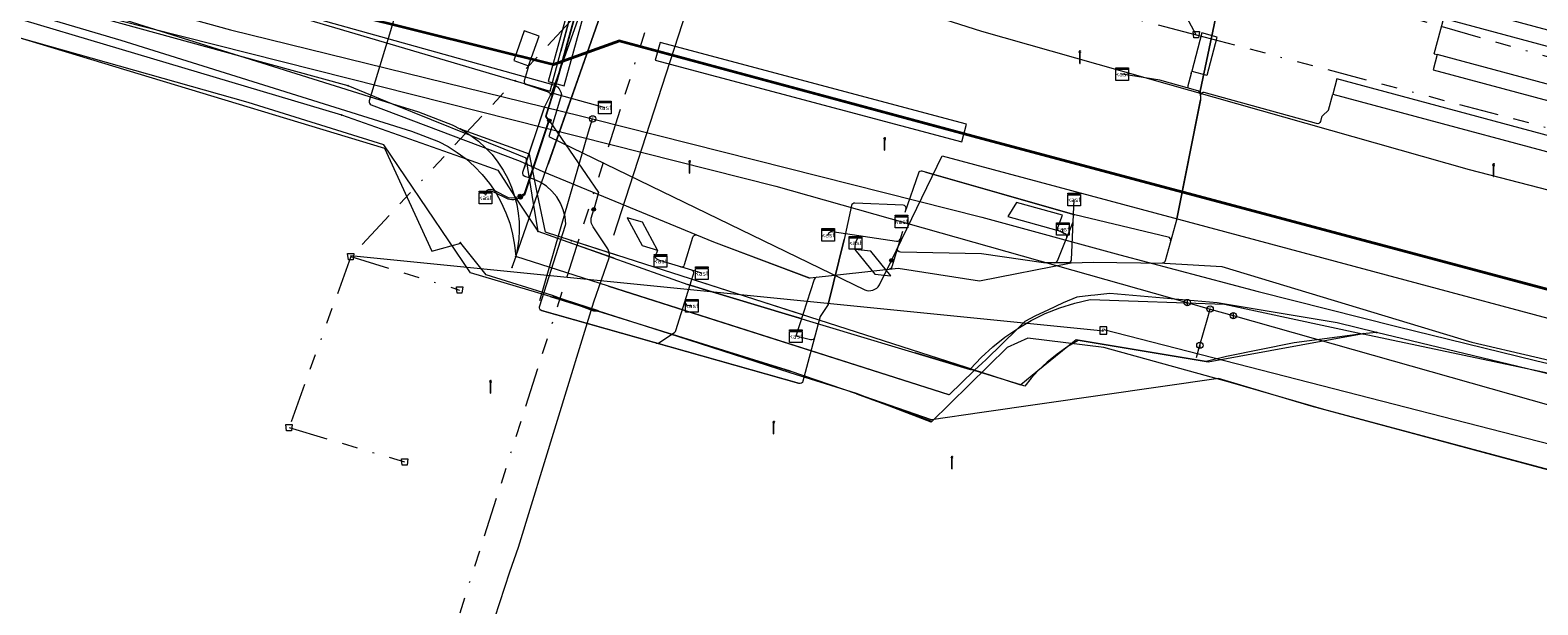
# Model space of a CAD drawing. Header units: metres. Extents: x 151922 to 154458, y 463415 to 464223.
# Tile 94 of 164: x 153440 to 153535, y 463920 to 463956. Entities that reach past the tile are written whole.
import ezdxf
from ezdxf.enums import TextEntityAlignment as Align
from ezdxf.lldxf.tags import DXFTag

# ---------------------------------------------------------------- set-up
doc = ezdxf.new("R2010")
doc.units = ezdxf.units.M
doc.linetypes.add('RI-OVERIG-SO', pattern=[17, 5, -2, 2, -2, 0, -2, 2, -2])
doc.layers.get('0').update_dxf_attribs({"lineweight": 9})
for name, color, linetype, lineweight in [('B-PV-KL-DATA_HULPSTUK-S', 90, 'Continuous', 9), ('B-PV-KL-DATA_KABELBED-G', 90, 'Continuous', 9), ('B-PV-KL-DATA_MANTELBUIS-G', 90, 'Continuous', 9), ('B-PV-KL-ET_HS-G', 10, 'KL-HS-SO', 9), ('B-PV-KL-ET_HS_MANTELBUIS-G', 10, 'Continuous', 9), ('B-PV-KL-ET_LS-G', 190, 'KL-LS-SO', 9), ('B-PV-KL-ET_LS-S', 190, 'Continuous', 9), ('B-PV-KL-ET_LS_HULPSTUK-S', 190, 'Continuous', 9), ('B-PV-KL-ET_LS_KABELBED-G', 190, 'Continuous', 9), ('B-PV-KL-ET_LS_MANTELBUIS-G', 190, 'Continuous', 9), ('B-PV-KL-ET_MS-G', 130, 'KL-MS-SO', 9), ('B-PV-KL-ET_MS_HULPSTUK-S', 130, 'Continuous', 9), ('B-PV-KL-GAS_HD-G', 30, 'KL-GAS_HD-SO', 9), ('B-PV-KL-GAS_HD_HULPSTUK-S', 30, 'Continuous', 9), ('B-PV-KL-GAS_LD-G', 50, 'KL-GAS_LD-SO', 9), ('B-PV-KL-GAS_LD_HULPSTUK-S', 50, 'Continuous', 9), ('B-PV-KL-WATER-G', 170, 'KL-WATER-SO', 9), ('B-PV-RI-OVERIG_RIOOLPUT_INSPECTIE-S', 10, 'Continuous', 9), ('B-PV-RI-VRIJVERVAL-G', 210, 'RI-OVERIG-SO', 9), ('B-PV-RI-VRIJVERVAL_HULPSTUK-S', 210, 'Continuous', 9)]:
    doc.layers.add(name, color=color, linetype=linetype, lineweight=lineweight)
doc.styles.add('NLCS-ISO', font='txt')
doc.styles.get("Standard").update_dxf_attribs({"font": 'arial.ttf'})
tags = doc.linetypes.add('KL-GAS_HD-SO', pattern='A,4,-1,[69,NLCS.SHX,S=0.5,R=0,X=0,Y=0],-1,4,-1,["H",Standard,S=1,R=0,X=0,Y=-0.5],-2', length=13).pattern_tags.tags
tags[18] = DXFTag(74, 10)
tags = doc.linetypes.add('KL-GAS_LD-SO', pattern='A,4,-1,[69,NLCS.SHX,S=0.5,R=0,X=0,Y=0],-1,4,-1,["L",Standard,S=1,R=0,X=0.25,Y=-0.5],-2', length=13).pattern_tags.tags
tags[18] = DXFTag(74, 10)
tags = doc.linetypes.add('KL-HS-SO', pattern='A,4,-1,[103,NLCS.SHX,S=0.75,R=0,X=0,Y=0],-1,4,-1,["H",Standard,S=1,R=0,X=0,Y=-0.5],-2', length=13).pattern_tags.tags
tags[18] = DXFTag(74, 10)
tags = doc.linetypes.add('KL-LS-SO', pattern='A,4,-1,[103,NLCS.SHX,S=0.75,R=0,X=0,Y=0],-1,4,-1,["L",Standard,S=1,R=0,X=0,Y=-0.5],-2', length=13).pattern_tags.tags
tags[18] = DXFTag(74, 10)
tags = doc.linetypes.add('KL-MS-SO', pattern='A,4,-1,[103,NLCS.SHX,S=0.75,R=0,X=0,Y=0],-1,4,-1,["M",Standard,S=1,R=0,X=0,Y=-0.5],-2', length=13).pattern_tags.tags
tags[18] = DXFTag(74, 10)
doc.linetypes.add('KL-WATER-SO', pattern='A,7,-0.5,[168,NLCS.SHX,S=0.75,R=0,X=0.75,Y=0],-2', length=9.5)

# ---------------------------------------------------------------- blocks, each defined once
blk = doc.blocks.new('SKL-WTB_HULP_MOF-SO')
at = {"linetype": 'ByBlock', "lineweight": 18}
h = blk.add_hatch(color=0, dxfattribs=at)
h.dxf.hatch_style = 1
h.paths.add_polyline_path([(-0.5625, 0, 1), (0.5625, 0, 1)])
at = {"color": 0, "linetype": 'ByBlock', "lineweight": 18}
blk.add_circle((0, 0), 0.5625, dxfattribs=at)
at = {"color": 0, "linetype": 'ByBlock', "lineweight": 18, "style": 'NLCS-ISO', "flags": 1}
for tag, p in [('TYPE', (1.5, 0)), ('OMSCHRIJVING', (1.5, -3)), ('LABEL', (1.5, -1.5))]:
    blk.add_attdef(tag, p, '', height=1, dxfattribs=at)
blk = doc.blocks.new('SKL-WTB_HULP_T STUK-SO')
at = {"color": 0, "linetype": 'ByBlock', "lineweight": 18}
blk.add_circle((0, 0), 1, dxfattribs=at)
at = {"color": 0, "linetype": 'ByBlock', "lineweight": -2, "style": 'NLCS-ISO'}
blk.add_text('T', height=1, dxfattribs=at).set_placement((0, 0), align=Align.MIDDLE_CENTER)
at = {"color": 0, "linetype": 'ByBlock', "lineweight": 18, "style": 'NLCS-ISO', "flags": 1}
for tag, p in [('TYPE', (1.5, 0)), ('OMSCHRIJVING', (1.5, -3)), ('LABEL', (1.5, -1.5))]:
    blk.add_attdef(tag, p, '', height=1, dxfattribs=at)
blk = doc.blocks.new('SKL-WTB_HULP_KAST-SO')
at = {"color": 0, "linetype": 'ByBlock', "lineweight": 18}
for points in [[(-2, 2), (2, 2), (2, 1.68), (-2, 1.68)], [(-2, 1.52), (2, 1.52), (2, -2), (-2, -2)]]:
    blk.add_lwpolyline(points, close=True, dxfattribs=at)
at = {"color": 0, "linetype": 'ByBlock', "lineweight": 18, "style": 'NLCS-ISO'}
blk.add_text('kast', height=1.5, dxfattribs=at).set_placement((0, 0), align=Align.MIDDLE_CENTER)
at = {"color": 0, "linetype": 'ByBlock', "lineweight": 18, "style": 'NLCS-ISO', "flags": 1}
for tag, p in [('TYPE', (2.5, 0)), ('OMSCHRIJVING', (2.5, -3)), ('LABEL', (2.5, -1.5))]:
    blk.add_attdef(tag, p, '', height=1, dxfattribs=at)
blk = doc.blocks.new('SKL-WTB_HULP_AFSLUITER-SO')
at = {"color": 0, "linetype": 'ByBlock', "lineweight": 18}
blk.add_lwpolyline([(0, 0.8), (0, -0.8)], dxfattribs=at)
blk.add_circle((0, 0), 1, dxfattribs=at)
at = {"color": 0, "linetype": 'ByBlock', "lineweight": 18, "style": 'NLCS-ISO', "flags": 1}
for tag, p in [('TYPE', (1.5, 0)), ('OMSCHRIJVING', (1.5, -3)), ('LABEL', (1.5, -1.5))]:
    blk.add_attdef(tag, p, '', height=1, dxfattribs=at)
blk = doc.blocks.new('SKL-WTB_HULP_OVERIG-SO')
at = {"color": 0, "linetype": 'ByBlock', "lineweight": 18}
for points in [[(-0.14, 0.14), (0.14, -0.14)], [(0.14, 0.14), (-0.14, -0.14)]]:
    blk.add_lwpolyline(points, dxfattribs=at)
at = {"color": 0, "linetype": 'ByBlock', "lineweight": 18, "style": 'NLCS-ISO', "flags": 1}
for tag, p in [('TYPE', (1.5, 0)), ('OMSCHRIJVING', (1.5, -3)), ('LABEL', (1.5, -1.5))]:
    blk.add_attdef(tag, p, '', height=1, dxfattribs=at)
blk = doc.blocks.new('SRI-HULP_AFVOER_OPVANG-SO')
at = {"color": 0, "linetype": 'ByBlock', "lineweight": 18}
blk.add_lwpolyline([(-0.75, -1), (-1, 1), (1, 1), (0.75, -1)], close=True, dxfattribs=at)
at = {"color": 0, "linetype": 'ByBlock', "lineweight": 18, "style": 'NLCS-ISO', "flags": 1}
for tag, p in [('TYPE', (1.5, 0)), ('OMSCHRIJVING', (1.5, -3)), ('LABEL', (1.5, -1.5))]:
    blk.add_attdef(tag, p, '', height=1, dxfattribs=at)
blk = doc.blocks.new('SKL-ET_LS_MAST-SO')
for p, q in [((-0.05, 2.07), (0.05, 2.07)), ((-0.05, -2), (0.05, -2))]:
    blk.add_line(p, q)
for points in [[(-0.18, 1.76), (-0.22, 1.76), (-0.22, 1.84), (-0.18, 1.84), (-0.18, 1.79)], [(-0.18, 1.49), (-0.22, 1.49), (-0.22, 1.57), (-0.18, 1.57), (-0.18, 1.52)], [(-0.18, 1.79), (-0.05, 1.79)], [(-0.18, 1.76), (-0.05, 1.76)], [(-0.18, 1.52), (-0.05, 1.52)], [(-0.18, 1.49), (-0.05, 1.49)], [(-0.05, -2), (-0.05, 2.07)], [(0.05, -2), (0.05, 2.07)], [(0.18, 1.92), (0.05, 1.92)], [(0.18, 1.89), (0.05, 1.89)], [(0.18, 1.66), (0.05, 1.66)], [(0.18, 1.63), (0.05, 1.63)], [(0.18, 1.39), (0.05, 1.39)], [(0.18, 1.36), (0.05, 1.36)], [(0.18, 1.89), (0.22, 1.89), (0.22, 1.97), (0.18, 1.97), (0.18, 1.92)], [(0.18, 1.63), (0.22, 1.63), (0.22, 1.71), (0.18, 1.71), (0.18, 1.66)], [(0.18, 1.36), (0.22, 1.36), (0.22, 1.44), (0.18, 1.44), (0.18, 1.39)]]:
    blk.add_lwpolyline(points)
blk = doc.blocks.new('SRI-PUT_INSPECTIEPUT_RIOOLPUT-SO')
at = {"color": 0, "linetype": 'ByBlock', "lineweight": 18}
blk.add_lwpolyline([(-1.12, -1.12), (1.12, -1.12), (1.12, 1.12), (-1.12, 1.12)], close=True, dxfattribs=at)
at = {"color": 0, "linetype": 'ByBlock', "lineweight": 18, "style": 'NLCS-ISO'}
blk.add_text('r', height=1.5, dxfattribs=at).set_placement((0, 0.28), align=Align.MIDDLE_CENTER)

msp = doc.modelspace()

# ---------------------------------------------------------------- linework, layer by layer
at = {"layer": 'B-PV-KL-DATA_KABELBED-G', "ltscale": 0.5, "flags": 128}
for points in [[(153258.656, 464006.197), (153263.871, 464003.927), (153281.668, 464000.579), (153362.019, 463979.963), (153398.406, 463967.232), (153413.471, 463963.619), (153462.281, 463948.818), (153465.276, 463942.298), (153467.1, 463942.8)], [(153329.477, 463990.997), (153363.847, 463981.882), (153377.008, 463977.039), (153382.144, 463974.953), (153387.435, 463973.301), (153424.825, 463962.453), (153453.124, 463954.654), (153459.973, 463952.767)], [(153329.124, 463989.642), (153363.492, 463980.631), (153370.145, 463978.428), (153376.675, 463975.885), (153381.773, 463973.65), (153387.009, 463971.758), (153392.147, 463970.338), (153424.517, 463961.396), (153459.572, 463950.91)], [(153365.888, 463981.853), (153418.461, 463968.579), (153432.221, 463964.569), (153446.761, 463960.237), (153457.839, 463956.808), (153472.742, 463952.422), (153480.754, 463982.381), (153480.947, 463983.105)], [(153365.888, 463981.853), (153370.045, 463980.166), (153375.692, 463977.873), (153381.861, 463975.251), (153385.092, 463973.999), (153397.766, 463970.602), (153425.648, 463962.916), (153446.012, 463956.882), (153453.124, 463954.654), (153462.739, 463951.643), (153464.434, 463951.112), (153466.011, 463950.494), (153466.559, 463950.278), (153467.086, 463950.017)], [(153470.572, 463941.961), (153470.573, 463941.964), (153470.576, 463941.972), (153471.422, 463944.388), (153471.704, 463945.192), (153471.953, 463945.903), (153483.22, 463978.058), (153484.661, 463982.172)], [(153480.754, 463982.381), (153473.417, 463954.945)], [(153481.217, 463972.337), (153472.616, 463947.8)], [(153392.241, 463970.737), (153397.425, 463969.348), (153425.291, 463961.666), (153445.633, 463955.638), (153464.002, 463949.885), (153465.688, 463949.224), (153466.3, 463948.906), (153466.884, 463948.539), (153467.436, 463948.126), (153467.969, 463947.655), (153468.462, 463947.14), (153468.909, 463946.587), (153469.309, 463945.998), (153469.658, 463945.377), (153469.954, 463944.73), (153470.195, 463944.06), (153470.379, 463943.373), (153470.505, 463942.672), (153470.573, 463941.964), (153470.573, 463941.961)], [(153530.011, 463930.015), (153520.791, 463932.498), (153514.942, 463934.26), (153500, 463932.097), (153496.822, 463931.638), (153492.092, 463933.284), (153487.899, 463934.71), (153480.805, 463936.92), (153475.742, 463938.509), (153472.746, 463939.433), (153467.724, 463940.922), (153462.242, 463949.013), (153453.672, 463951.701), (153391.875, 463969.178)], [(153459.973, 463952.767), (153462.739, 463951.643), (153467.749, 463949.607), (153469.823, 463948.764), (153471.22, 463948.196), (153471.704, 463945.192), (153471.968, 463943.554)], [(153459.572, 463950.91), (153467.436, 463948.126), (153469.439, 463947.417), (153470.507, 463945.786), (153471.422, 463944.388), (153471.968, 463943.554)], [(153467.086, 463950.017), (153467.423, 463949.821), (153467.749, 463949.607), (153468.226, 463949.243), (153468.671, 463948.841), (153469.081, 463948.402), (153469.452, 463947.931), (153469.783, 463947.43), (153470.07, 463946.903), (153470.312, 463946.354), (153470.507, 463945.786), (153470.643, 463945.252), (153470.738, 463944.709), (153470.79, 463944.16), (153470.801, 463943.608), (153470.768, 463943.058), (153470.693, 463942.511), (153470.576, 463941.972), (153470.573, 463941.961)], [(153474.084, 463942.969), (153472.447, 463943.497), (153471.953, 463945.903), (153471.435, 463948.429), (153467.087, 463950.017)], [(153471.968, 463943.554), (153481.445, 463940.195), (153482.555, 463939.861), (153487.795, 463938.282), (153499.27, 463934.824)], [(153591.3, 463915.1), (153589.9, 463915), (153588.6, 463914.9), (153587.2, 463914.9), (153585.8, 463915), (153551, 463924.4), (153521.6, 463932.3), (153515.7, 463934), (153507.7, 463936.2), (153502.9, 463936.8), (153501.6, 463936.2), (153496.8, 463931.5), (153492.1, 463933.3), (153487.9, 463934.6), (153480.8, 463936.9), (153475.8, 463938.5), (153475.5, 463938.5), (153472.9, 463939.5), (153468.7, 463940.8), (153467.1, 463942.8)], [(153476.783, 463941.847), (153473.877, 463942.877)], [(153499.029, 463934.941), (153474.084, 463942.969)], [(153476.992, 463942.034), (153474.136, 463942.953)], [(153470.573, 463941.961), (153470.335, 463941.272)], [(153524.931, 463937.156), (153522.428, 463937.762), (153514.855, 463939.039), (153508.091, 463939.614), (153507.139, 463939.51), (153506.879, 463939.497), (153506.005, 463939.384), (153505.129, 463939.034), (153504.18, 463938.565), (153503.401, 463938.211), (153502.715, 463937.858), (153502.266, 463937.415), (153500.273, 463935.45), (153500, 463935.194), (153499.565, 463934.788), (153499.55, 463934.773), (153499.523, 463934.747), (153497.936, 463933.217), (153476.425, 463940.096), (153470.573, 463941.961)], [(153476.43, 463940.094), (153497.89, 463933.231)], [(153488.657, 463938.022), (153487.795, 463938.282), (153482.555, 463939.861), (153481.445, 463940.195)], [(153488.82, 463938.227), (153481.871, 463940.463)], [(153472.746, 463939.433), (153475.742, 463938.509)], [(153499.27, 463934.824), (153499.297, 463934.855), (153499.967, 463935.575), (153500.688, 463936.244), (153501.456, 463936.858), (153502.266, 463937.415), (153503.121, 463937.915), (153504.009, 463938.35), (153504.928, 463938.719), (153505.871, 463939.02), (153506.833, 463939.251), (153515.316, 463938.941), (153524.047, 463937.079), (153524.072, 463937.073)], [(153480.805, 463936.92), (153487.899, 463934.71)], [(153524.931, 463937.156), (153524.047, 463937.079), (153519.724, 463936.515), (153515.452, 463935.645), (153514.157, 463935.319), (153505.955, 463936.694), (153505.428, 463936.264), (153503.547, 463934.728), (153502.473, 463933.85), (153502.458, 463933.838), (153501.506, 463934.144), (153500, 463934.628), (153499.55, 463934.773), (153499.297, 463934.855), (153499.029, 463934.941)], [(153524.072, 463937.073), (153514.293, 463935.281), (153506.083, 463936.656), (153505.428, 463936.264), (153504.764, 463935.799), (153504.136, 463935.286), (153503.547, 463934.728), (153503.118, 463934.264), (153502.716, 463933.776), (153502.473, 463933.85), (153501.506, 463934.144), (153499.523, 463934.747), (153499.27, 463934.824)], [(153524.072, 463937.073), (153533.849, 463935.001), (153543.615, 463932.931), (153555.213, 463929.863), (153555.493, 463929.789), (153561.373, 463928.235), (153570.005, 463926.204), (153618.15, 463914.44), (153656.555, 463901.14), (153685.737, 463891.338), (153689.243, 463890.161), (153691.322, 463889.026), (153698.076, 463885.338), (153715.672, 463877.479), (153744.326, 463863.783), (153759.801, 463856.387), (153804.592, 463832.952), (153812.816, 463828.713)], [(153711.964, 463880.098), (153697.625, 463886.4), (153691.322, 463889.026), (153686.281, 463891.126), (153685.737, 463891.338), (153676.431, 463894.976), (153667.361, 463898.365), (153656.217, 463902.356), (153651.193, 463904.001), (153636.978, 463908.661), (153626.442, 463911.983), (153616.577, 463915.073), (153606.303, 463917.887), (153595.922, 463920.672), (153586.528, 463922.796), (153582.737, 463923.665), (153575.744, 463925.291), (153564.871, 463927.614), (153555.493, 463929.789), (153555.217, 463929.853), (153541.806, 463933.078), (153533.849, 463935.001), (153524.931, 463937.156)], [(153498.808, 463934.963), (153495.794, 463935.871)], [(153498.953, 463934.965), (153496.097, 463935.884)], [(153492.092, 463933.284), (153496.822, 463931.638)], [(153762.194, 463850.914), (153695.011, 463880.812), (153687.269, 463885.568), (153684.296, 463886.881), (153634.184, 463904.925), (153599.505, 463915.332), (153598.829, 463915.506), (153598.141, 463915.626), (153597.445, 463915.692), (153596.747, 463915.703), (153596.05, 463915.658), (153591.201, 463915.157), (153589.442, 463915.04), (153587.679, 463915.053), (153585.922, 463915.195), (153584.18, 463915.466), (153582.463, 463915.864), (153566.074, 463920.304), (153530.011, 463930.015)]]:
    msp.add_lwpolyline(points, dxfattribs=at)
at = {"layer": 'B-PV-KL-DATA_MANTELBUIS-G', "ltscale": 0.5, "flags": 128}
for points in [[(153480.754, 463982.381), (153473.417, 463954.945)], [(153481.217, 463972.337), (153472.616, 463947.8)], [(153476.783, 463941.847), (153473.877, 463942.877)], [(153476.992, 463942.034), (153474.136, 463942.953)], [(153476.43, 463940.094), (153497.89, 463933.231)], [(153488.657, 463938.022), (153487.795, 463938.282), (153482.555, 463939.861), (153481.445, 463940.195)], [(153488.82, 463938.227), (153481.871, 463940.463)], [(153472.746, 463939.433), (153475.742, 463938.509)], [(153472.908, 463939.468), (153475.776, 463938.543)], [(153480.805, 463936.92), (153487.899, 463934.71)], [(153480.813, 463936.918), (153487.905, 463934.731)], [(153498.808, 463934.963), (153495.794, 463935.871)], [(153498.953, 463934.965), (153496.097, 463935.884)], [(153492.092, 463933.284), (153496.822, 463931.638)], [(153492.1, 463933.273), (153496.798, 463931.548)]]:
    msp.add_lwpolyline(points, dxfattribs=at)
at = {"layer": 'B-PV-KL-ET_HS-G', "ltscale": 0.5, "flags": 128}
for points in [[(154217.325, 463594.831), (154199.464, 463607.851), (154174.772, 463625.744), (154138.46, 463650.947), (154122.54, 463662.087), (154086.172, 463686.18), (154063.405, 463701.058), (154020.381, 463727.137), (154000, 463739.029), (153979.421, 463750), (153959.461, 463760.149), (153937.282, 463770.929), (153921.038, 463778.193), (153909.918, 463783.29), (153863.492, 463805.295), (153845.507, 463815.329), (153833.914, 463821.923), (153804.856, 463836.765), (153777.857, 463851.011), (153726.497, 463876.685), (153698.876, 463888.515), (153630.013, 463912.221), (153545.355, 463937.298), (153500, 463949.418), (153477.115, 463955.58), (153472.948, 463954.084), (153397.664, 463972.899), (153389.981, 463974.891), (153297.059, 464000), (153230.927, 464016.101), (153191.767, 464024.924), (153127.848, 464037.602), (153078.676, 464043.845), (153033.425, 464046.759), (153000, 464048.182), (152986.263, 464048.318), (152908.209, 464046.578), (152854.809, 464040.024), (152781.287, 464027.888), (152749.862, 464020.685), (152720.796, 464013.331), (152657.499, 463993.718), (152622.75, 463979.671), (152593.461, 463966.988), (152549.878, 463945.752), (152535.25, 463937.536), (152520.495, 463929.673), (152449.971, 463971.21), (152420.496, 463991.538), (152405.025, 464000), (152387.805, 464009.876), (152344.535, 464035.351), (152314.733, 464052.864)], [(154217.296, 463594.791), (154199.435, 463607.811), (154174.743, 463625.703), (154138.431, 463650.906), (154122.512, 463662.046), (154086.145, 463686.138), (154063.378, 463701.016), (154020.355, 463727.094), (154000, 463738.971), (153979.315, 463750), (153959.439, 463760.104), (153937.261, 463770.884), (153921.017, 463778.147), (153909.897, 463783.245), (153863.469, 463805.251), (153845.482, 463815.285), (153833.89, 463821.879), (153804.833, 463836.721), (153777.834, 463850.967), (153726.476, 463876.64), (153698.858, 463888.468), (153629.998, 463912.173), (153545.341, 463937.25), (153500, 463949.366), (153477.117, 463955.528), (153472.951, 463954.032), (153397.652, 463972.851), (153389.968, 463974.843), (153296.867, 464000)], [(154217.354, 463594.871), (154199.493, 463607.891), (154174.801, 463625.785), (154138.489, 463650.988), (154122.568, 463662.128), (154086.199, 463686.222), (154063.432, 463701.1), (154020.407, 463727.18), (154000, 463739.087), (153979.528, 463750), (153959.483, 463760.194), (153937.303, 463770.974), (153921.059, 463778.239), (153909.939, 463783.335), (153863.515, 463805.339), (153845.532, 463815.373), (153833.938, 463821.967), (153804.879, 463836.809), (153777.88, 463851.055), (153726.518, 463876.73), (153698.894, 463888.562), (153630.028, 463912.269), (153545.369, 463937.346), (153500, 463949.469), (153477.113, 463955.632), (153472.945, 463954.136), (153397.676, 463972.947), (153389.994, 463974.939), (153297.251, 464000)]]:
    msp.add_lwpolyline(points, dxfattribs=at)
at = {"layer": 'B-PV-KL-ET_HS_MANTELBUIS-G', "ltscale": 0.5, "flags": 128}
for points in [[(153472.618, 463953.034), (153473.63, 463952.754), (153476.246, 463962.225), (153475.234, 463962.505), (153472.618, 463953.034)], [(153498.734, 463949.212), (153499.034, 463950.322), (153479.684, 463955.489), (153479.384, 463954.379), (153498.734, 463949.212)]]:
    msp.add_lwpolyline(points, dxfattribs=at)
at = {"layer": 'B-PV-KL-ET_LS-G', "ltscale": 0.5, "flags": 128}
for points in [[(153476.761, 463943.317), (153481.601, 463958.272), (153477.733, 463964.012), (153485.124, 463990.318)], [(153472.692, 463950.553), (153472.505, 463950.827), (153473.22, 463953.117), (153475.721, 463962.16), (153476.643, 463966.4), (153478.839, 463972.658), (153483.704, 463977.287), (153485.808, 463981.87), (153485.827, 463981.943), (153483.517, 463982.468)], [(153475.823, 463965.92), (153475.921, 463965.867), (153476.09, 463965.724), (153476.216, 463965.54), (153476.291, 463965.316), (153476.3, 463965.08), (153475.672, 463962.172), (153473.172, 463953.131), (153472.45, 463950.819), (153472.637, 463950.545), (153471.099, 463945.919), (153470.835, 463945.786)], [(153679.924, 463906.1), (153673.209, 463908.522), (153648.022, 463916.979), (153628.902, 463923.082), (153602.055, 463930.791), (153568.085, 463938.397), (153555.584, 463941.176), (153542.111, 463944.513), (153530.787, 463947.431), (153500, 463956.184), (153481.604, 463962.066), (153480.681, 463964.732)], [(153472.692, 463950.553), (153471.128, 463945.85), (153470.883, 463945.695)], [(153472.692, 463950.553), (153475.809, 463945.998), (153475.5, 463944.944)], [(153468.578, 463945.897), (153468.704, 463946.087), (153468.774, 463946.152), (153468.856, 463946.199), (153469.006, 463946.213), (153469.224, 463946.131), (153470.106, 463945.697), (153470.326, 463945.667), (153470.564, 463945.685), (153470.835, 463945.786)], [(153468.661, 463945.841), (153468.781, 463946.022), (153468.834, 463946.071), (153468.892, 463946.105), (153468.99, 463946.114), (153469.181, 463946.041), (153470.078, 463945.601), (153470.324, 463945.567), (153470.464, 463945.572), (153470.585, 463945.587), (153470.883, 463945.695)], [(153455.851, 463877.228), (153459.834, 463889.857), (153466.108, 463909.424), (153470.208, 463922.025), (153470.752, 463923.598), (153475.514, 463939.106), (153476.48, 463941.879), (153476.492, 463941.998), (153476.472, 463942.233), (153476.44, 463942.347), (153476.395, 463942.457), (153475.463, 463943.84), (153475.354, 463944.041), (153475.327, 463944.152), (153475.334, 463944.38), (153475.5, 463944.944)]]:
    msp.add_lwpolyline(points, dxfattribs=at)
at = {"layer": 'B-PV-KL-ET_LS_KABELBED-G', "ltscale": 0.5, "flags": 128}
for points in [[(153495.212, 463944.95), (153495.221, 463945.042), (153495.188, 463945.128), (153495.12, 463945.191), (153495.031, 463945.216), (153491.98, 463945.338), (153491.911, 463945.329), (153491.85, 463945.297), (153491.803, 463945.245), (153491.777, 463945.181), (153491.307, 463943.047), (153490.294, 463938.922), (153489.788, 463938.167), (153488.704, 463934.078), (153488.67, 463934.007), (153488.61, 463933.955), (153488.535, 463933.93), (153488.457, 463933.937), (153472.221, 463938.536), (153472.15, 463938.572), (153472.099, 463938.633), (153472.076, 463938.709), (153472.085, 463938.789), (153473.72, 463943.942), (153473.726, 463943.972), (153473.728, 463944.002), (153473.687, 463944.465), (153473.577, 463944.915), (153473.399, 463945.344), (153473.16, 463945.742), (153472.862, 463946.098), (153472.515, 463946.406), (153472.125, 463946.658), (153471.702, 463946.848), (153471.154, 463947.03), (153471.086, 463947.069), (153471.038, 463947.131), (153471.018, 463947.206), (153471.028, 463947.284), (153472.413, 463951.448), (153472.896, 463952.424), (153476.543, 463962.65)], [(153516.022, 463963.447), (153516.052, 463963.428), (153516.061, 463963.394), (153516.038, 463963.11), (153513.778, 463952.412), (153513.803, 463951.89), (153513.8, 463951.841), (153512.307, 463944.354), (153511.58, 463941.688), (153511.553, 463941.628), (153511.508, 463941.581), (153511.45, 463941.551), (153511.385, 463941.541)], [(153528.563, 463954.775), (153529.762, 463959.242), (153529.859, 463959.217)], [(153529.355, 463956.955), (153548.672, 463951.769), (153548.931, 463952.735), (153529.615, 463957.92), (153529.358, 463956.964)], [(153462.945, 463957.175), (153462.66, 463956.224)], [(153462.659, 463956.223), (153461.329, 463951.798), (153461.321, 463951.724), (153461.341, 463951.652), (153461.386, 463951.592), (153461.45, 463951.553), (153470.857, 463947.988), (153472.281, 463947.335), (153483.067, 463942.885), (153489.071, 463940.622), (153489.117, 463940.611), (153489.163, 463940.61), (153494.721, 463941.22), (153499.852, 463940.431), (153505.649, 463941.571), (153507.025, 463941.597), (153511.54, 463941.539), (153515.148, 463941.331), (153530.941, 463936.555), (153550.82, 463931.901)], [(153471.391, 463954.012), (153472.059, 463955.897), (153471.116, 463956.231), (153470.448, 463954.346), (153471.381, 463954.015)], [(153514.221, 463953.422), (153514.869, 463955.837), (153513.903, 463956.096), (153513.255, 463953.682), (153514.211, 463953.425)], [(153471.391, 463954.012), (153471.306, 463953.709)], [(153528.497, 463953.757), (153547.813, 463948.572), (153548.072, 463949.537), (153528.756, 463954.723), (153528.5, 463953.767)], [(153528.563, 463954.775), (153528.756, 463954.723)], [(153471.306, 463953.709), (153471.115, 463953.073), (153471.108, 463952.996), (153471.13, 463952.923), (153471.178, 463952.863), (153471.245, 463952.825), (153472.618, 463952.38), (153472.691, 463952.337), (153472.74, 463952.268), (153472.756, 463952.184), (153472.735, 463952.101)], [(153513.786, 463952.253), (153513.742, 463952.368), (153513.639, 463952.436), (153511.242, 463953.1), (153508.867, 463953.495)], [(153513.214, 463953.527), (153513.009, 463952.755), (153513.004, 463952.679), (153513.028, 463952.606)], [(153513.214, 463953.527), (153513.255, 463953.682)], [(153522.155, 463952.218), (153541.471, 463947.032), (153541.73, 463947.998), (153522.414, 463953.183), (153522.158, 463952.227)], [(153472.762, 463952.154), (153472.804, 463952.211), (153472.863, 463952.25), (153472.932, 463952.265), (153473.002, 463952.256), (153476.205, 463951.383)], [(153514.045, 463952.324), (153513.952, 463952.327), (153513.867, 463952.287), (153513.809, 463952.213), (153513.792, 463952.121)], [(153521.889, 463951.218), (153521.508, 463950.848), (153521.477, 463950.809), (153521.456, 463950.763), (153521.375, 463950.496), (153521.339, 463950.428), (153521.28, 463950.378), (153521.207, 463950.355), (153521.13, 463950.361), (153514.045, 463952.324)], [(153521.889, 463951.218), (153522.155, 463952.218)], [(153511.924, 463942.946), (153511.929, 463943.026), (153511.903, 463943.101), (153511.849, 463943.16), (153511.777, 463943.194), (153505.877, 463944.588), (153496.24, 463947.347), (153496.165, 463947.353), (153496.093, 463947.332), (153496.035, 463947.285), (153495.997, 463947.22), (153495.138, 463944.738)], [(153505.458, 463941.57), (153505.532, 463941.585), (153505.596, 463941.626), (153505.64, 463941.687), (153505.657, 463941.761), (153505.831, 463945.56)], [(153501.649, 463944.483), (153504.739, 463943.631), (153505.092, 463944.571), (153502.184, 463945.373), (153501.654, 463944.492)], [(153478.562, 463942.656), (153479.52, 463942.369), (153478.572, 463944.13), (153477.614, 463944.417), (153478.558, 463942.665)], [(153490.308, 463943.322), (153490.322, 463943.384), (153490.351, 463943.452), (153490.404, 463943.505), (153490.472, 463943.535), (153490.547, 463943.538), (153494.624, 463942.924), (153494.695, 463942.926), (153494.761, 463942.953), (153494.813, 463943.001), (153494.845, 463943.064)], [(153494.986, 463943.537), (153494.319, 463941.299), (153494.255, 463941.203), (153494.149, 463941.157)], [(153504.605, 463941.568), (153504.717, 463941.602), (153504.79, 463941.694), (153505.777, 463944.164)], [(153504.739, 463943.631), (153504.751, 463943.626)], [(153505.365, 463943.132), (153505.379, 463943.206), (153505.365, 463943.28), (153505.324, 463943.343), (153505.263, 463943.387), (153504.751, 463943.626)], [(153505.122, 463943.701), (153505.111, 463943.679), (153505.093, 463943.603), (153505.104, 463943.526), (153505.145, 463943.459), (153505.208, 463943.413)], [(153480.986, 463941.313), (153481.064, 463941.306), (153481.139, 463941.328), (153481.199, 463941.378), (153481.236, 463941.447), (153481.755, 463943.188), (153481.795, 463943.261), (153481.86, 463943.311), (153481.941, 463943.331), (153482.023, 463943.315)], [(153491.999, 463942.531), (153492.022, 463942.83), (153492.173, 463943.149), (153492.209, 463943.201), (153492.26, 463943.24), (153492.32, 463943.26), (153492.383, 463943.261)], [(153482.32, 463940.906), (153480.009, 463941.612), (153479.545, 463941.75), (153479.476, 463941.787), (153479.426, 463941.847), (153479.403, 463941.921), (153479.411, 463941.999), (153479.463, 463942.175)], [(153479.521, 463942.37), (153479.463, 463942.175)], [(153491.992, 463942.397), (153491.999, 463942.531)], [(153493.255, 463940.846), (153494.25, 463940.744), (153492.987, 463942.295), (153491.992, 463942.397), (153493.248, 463940.854)], [(153505.649, 463941.571), (153503.887, 463941.566), (153499.981, 463942.132), (153494.864, 463942.242), (153494.776, 463942.265), (153494.707, 463942.325), (153494.671, 463942.409), (153494.677, 463942.5)], [(153479.451, 463936.488), (153479.536, 463936.482), (153479.616, 463936.513), (153480.607, 463937.168), (153480.657, 463937.214), (153480.688, 463937.275), (153481.804, 463940.853), (153481.812, 463940.931), (153481.79, 463941.006), (153481.74, 463941.067), (153481.671, 463941.104)], [(153489.585, 463940.657), (153489.481, 463940.613), (153489.417, 463940.519), (153488.262, 463936.926)], [(153481.27, 463939.141), (153481.262, 463939.062), (153481.285, 463938.986), (153481.337, 463938.925), (153481.408, 463938.889), (153481.699, 463938.848)], [(153489.435, 463936.837), (153489.402, 463936.767), (153489.344, 463936.716), (153489.271, 463936.69), (153489.194, 463936.694), (153488.262, 463936.926)]]:
    msp.add_lwpolyline(points, dxfattribs=at)
at = {"layer": 'B-PV-KL-ET_LS_MANTELBUIS-G', "ltscale": 0.5, "flags": 128}
for points in [[(153472.896, 463952.424), (153476.543, 463962.65)], [(153513.778, 463952.412), (153516.038, 463963.11)], [(153472.618, 463953.034), (153473.63, 463952.754), (153476.246, 463962.225), (153475.234, 463962.505), (153472.618, 463953.034)], [(153498.734, 463949.212), (153499.034, 463950.322), (153479.684, 463955.489), (153479.384, 463954.379), (153498.734, 463949.212)], [(153471.121, 463947.56), (153472.417, 463951.462)], [(153512.306, 463944.347), (153513.804, 463951.865)], [(153496.466, 463947.284), (153505.877, 463944.588)], [(153483.067, 463942.885), (153489.116, 463940.605)], [(153490.294, 463938.922), (153491.307, 463943.047)], [(153488.497, 463933.925), (153472.119, 463938.565)]]:
    msp.add_lwpolyline(points, dxfattribs=at)
at = {"layer": 'B-PV-KL-ET_MS-G', "ltscale": 0.5, "flags": 128}
for points in [[(153390.275, 464006.526), (153392.925, 464005.826), (153390.903, 463995.514), (153387.928, 463980.167), (153387.179, 463976.884), (153387.18, 463976.719), (153387.196, 463976.638), (153387.259, 463976.485), (153387.362, 463976.347), (153387.498, 463976.242), (153388.213, 463975.981), (153420.551, 463967.421), (153428.943, 463965.121), (153472.99, 463952.805), (153473.141, 463952.737), (153473.209, 463952.689), (153473.324, 463952.57), (153473.429, 463952.361), (153473.454, 463952.205), (153472.67, 463949.55), (153492.606, 463939.856), (153492.733, 463939.815), (153492.866, 463939.798), (153493, 463939.805), (153493.131, 463939.835), (153493.254, 463939.887), (153493.365, 463939.961), (153493.462, 463940.054), (153493.541, 463940.161), (153494.296, 463941.714)], [(153494.296, 463941.714), (153497.505, 463948.316), (153566.13, 463929.915), (153604.756, 463919.521), (153610.187, 463917.895), (153615.608, 463916.24), (153621.022, 463914.558), (153626.427, 463912.849), (153631.823, 463911.112), (153636.79, 463909.487), (153641.751, 463907.839), (153646.703, 463906.167), (153651.648, 463904.472), (153656.585, 463902.755), (153697.23, 463888.949), (153701.394, 463887.294), (153705.547, 463885.611), (153709.689, 463883.903), (153713.82, 463882.169), (153717.94, 463880.409)]]:
    msp.add_lwpolyline(points, dxfattribs=at)
at = {"layer": 'B-PV-KL-GAS_HD-G', "ltscale": 0.5, "flags": 128}
for points in [[(152969.837, 464036.973), (152973.037, 464036.738), (152975.413, 464034.869), (152997.26, 464033.358), (153002.316, 464036.875), (153013.533, 464046.827), (153078.341, 464041.946), (153147.276, 464027.346), (153285.206, 463997.447), (153486.994, 463946.409), (153512.972, 463939.051)], [(153512.972, 463939.051), (153514.415, 463938.642)], [(153513.767, 463936.35), (153514.224, 463937.968)], [(153514.224, 463937.968), (153514.415, 463938.642)], [(153514.415, 463938.642), (153515.878, 463938.227)], [(153515.878, 463938.227), (153581.085, 463919.74), (153653.91, 463898.086), (153687.144, 463885.297), (153696.206, 463888.106), (153735.359, 463870.759), (153757.839, 463859.862), (153832.738, 463821.653)], [(153513.547, 463935.574), (153513.767, 463936.35)]]:
    msp.add_lwpolyline(points, dxfattribs=at)
at = {"layer": 'B-PV-KL-GAS_LD-G', "ltscale": 0.5, "flags": 128}
for points in [[(153399.13, 463971.07), (153400.616, 463970.614), (153452.573, 463956.295), (153474.75, 463950.83)], [(153472.093, 463939.173), (153475.168, 463949.852), (153475.43, 463950.662)], [(153474.75, 463950.83), (153475.43, 463950.662)], [(153475.43, 463950.662), (153500, 463944.449), (153508.711, 463942.065), (153517.443, 463939.758), (153526.195, 463937.529), (153534.966, 463935.379), (153543.757, 463933.307), (153606.94, 463919.151), (153621.064, 463915.267), (153635.109, 463911.103), (153649.067, 463906.66), (153662.935, 463901.939), (153670.268, 463899.279)]]:
    msp.add_lwpolyline(points, dxfattribs=at)
at = {"layer": 'B-PV-KL-WATER-G', "ltscale": 0.5, "flags": 128}
for points in [[(153460.139, 463942.035), (153507.712, 463937.256)], [(153507.712, 463937.341), (153588.655, 463916.519)]]:
    msp.add_lwpolyline(points, dxfattribs=at)
at = {"layer": 'B-PV-RI-VRIJVERVAL-G', "ltscale": 0.5, "flags": 128}
for points in [[(153513.54, 463955.98), (153501.14, 463978.81)], [(153491.9, 463976), (153460.16, 463941.96)], [(153461.23, 463969.72), (153513.54, 463955.98)], [(153463.39, 463907.91), (153482.8, 463968.92)], [(153495.98, 463965.93), (153557.8, 463948.31)], [(153513.54, 463955.98), (153575.37, 463939.6)], [(153460.16, 463941.96), (153456.26, 463931.15)], [(153460.16, 463941.96), (153467.03, 463939.84)], [(153456.26, 463931.15), (153463.56, 463928.98)]]:
    msp.add_lwpolyline(points, dxfattribs=at)

# ---------------------------------------------------------------- block references
at = {"layer": 'B-PV-KL-DATA_HULPSTUK-S', "xscale": 0.2, "yscale": 0.2, "zscale": 0.2}
for p in [(153459.973, 463952.767), (153459.973, 463952.767), (153459.572, 463950.91), (153459.572, 463950.91), (153467.087, 463950.017), (153467.087, 463950.017), (153467.087, 463950.017), (153471.968, 463943.554), (153471.968, 463943.554), (153471.968, 463943.554), (153467.083, 463942.83), (153474.084, 463942.969), (153474.084, 463942.969), (153470.572, 463941.961), (153470.573, 463941.961), (153470.573, 463941.961), (153470.573, 463941.961), (153470.573, 463941.961), (153470.335, 463941.272), (153524.072, 463937.073), (153524.072, 463937.073), (153524.072, 463937.073), (153524.931, 463937.156), (153524.931, 463937.156), (153524.931, 463937.156), (153499.029, 463934.941), (153499.029, 463934.941), (153499.27, 463934.824), (153499.27, 463934.824), (153499.27, 463934.824), (153530.011, 463930.015), (153530.011, 463930.015)]:
    msp.add_blockref('SKL-WTB_HULP_OVERIG-SO', p, dxfattribs=at)
at = {"layer": 'B-PV-KL-ET_LS-S', "xscale": 0.2, "yscale": 0.2, "zscale": 0.2}
for p in [(153506.191, 463954.564), (153493.866, 463949.075), (153481.56, 463947.624), (153532.32, 463947.422), (153468.983, 463933.73), (153486.867, 463931.149), (153498.114, 463928.937)]:
    msp.add_blockref('SKL-ET_LS_MAST-SO', p, dxfattribs=at)
at = {"layer": 'B-PV-KL-ET_LS_HULPSTUK-S', "xscale": 0.2, "yscale": 0.2, "zscale": 0.2}
for name, p in [('SKL-WTB_HULP_KAST-SO', (153508.867, 463953.495)), ('SKL-WTB_HULP_KAST-SO', (153476.205, 463951.383)), ('SKL-WTB_HULP_MOF-SO', (153472.692, 463950.553)), ('SKL-WTB_HULP_KAST-SO', (153468.664, 463945.687)), ('SKL-WTB_HULP_MOF-SO', (153470.835, 463945.786)), ('SKL-WTB_HULP_MOF-SO', (153470.883, 463945.695)), ('SKL-WTB_HULP_KAST-SO', (153505.831, 463945.56)), ('SKL-WTB_HULP_MOF-SO', (153475.5, 463944.944)), ('SKL-WTB_HULP_KAST-SO', (153494.941, 463944.169)), ('SKL-WTB_HULP_KAST-SO', (153490.308, 463943.322)), ('SKL-WTB_HULP_KAST-SO', (153505.122, 463943.701)), ('SKL-WTB_HULP_KAST-SO', (153492.022, 463942.83)), ('SKL-WTB_HULP_KAST-SO', (153479.717, 463941.682)), ('SKL-WTB_HULP_KAST-SO', (153482.32, 463940.906)), ('SKL-WTB_HULP_KAST-SO', (153481.699, 463938.848)), ('SKL-WTB_HULP_KAST-SO', (153488.262, 463936.926))]:
    msp.add_blockref(name, p, dxfattribs=at)
at = {"layer": 'B-PV-KL-ET_MS_HULPSTUK-S', "xscale": 0.2, "yscale": 0.2, "zscale": 0.2}
msp.add_blockref('SKL-WTB_HULP_MOF-SO', (153494.296, 463941.714), dxfattribs=at)
at = {"layer": 'B-PV-KL-GAS_HD_HULPSTUK-S', "xscale": 0.2, "yscale": 0.2, "zscale": 0.2}
for p in [(153512.972, 463939.051), (153515.878, 463938.227), (153513.767, 463936.35)]:
    msp.add_blockref('SKL-WTB_HULP_AFSLUITER-SO', p, dxfattribs=at)
at = {"layer": 'B-PV-KL-GAS_LD_HULPSTUK-S', "xscale": 0.2, "yscale": 0.2, "zscale": 0.2}
for p in [(153475.43, 463950.662), (153514.415, 463938.642)]:
    msp.add_blockref('SKL-WTB_HULP_T STUK-SO', p, dxfattribs=at)
at = {"layer": 'B-PV-RI-OVERIG_RIOOLPUT_INSPECTIE-S', "xscale": 0.2, "yscale": 0.2, "zscale": 0.2}
msp.add_blockref('SRI-PUT_INSPECTIEPUT_RIOOLPUT-SO', (153507.677, 463937.284), dxfattribs=at)
at = {"layer": 'B-PV-RI-VRIJVERVAL_HULPSTUK-S', "xscale": 0.2, "yscale": 0.2, "zscale": 0.2}
for p in [(153513.54, 463955.98), (153460.16, 463941.96), (153467.03, 463939.84), (153456.26, 463931.15), (153463.56, 463928.98)]:
    msp.add_blockref('SRI-HULP_AFVOER_OPVANG-SO', p, dxfattribs=at)

doc.saveas('drawing.dxf')
